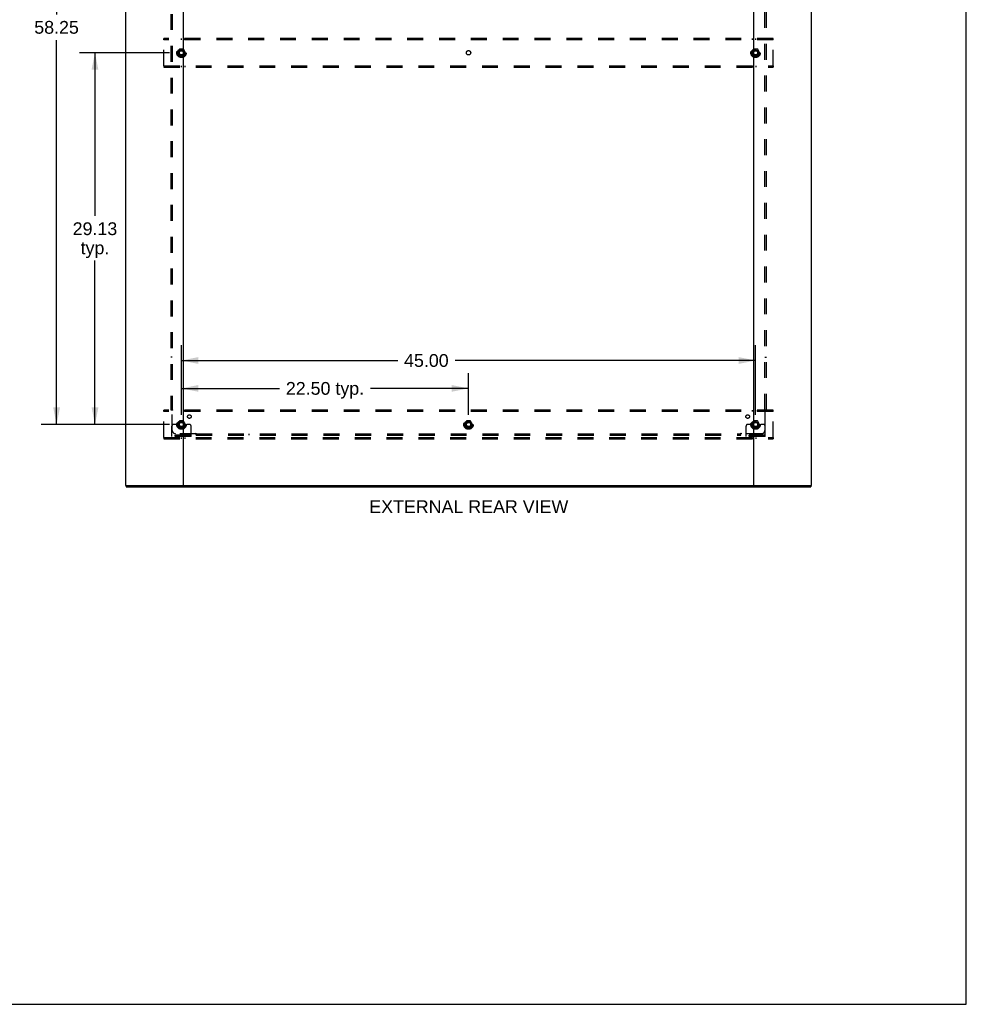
# Model space of a CAD drawing. Header units: inches. Extents: x 0 to 227, y 0 to 147.
# Tile 77 of 83: x 152 to 227, y 0 to 77. Entities that reach past the tile are written whole.
import ezdxf

# ---------------------------------------------------------------- set-up
doc = ezdxf.new("R2010")
doc.units = ezdxf.units.IN
doc.header["$LTSCALE"] = 12.466667
doc.header["$MEASUREMENT"] = 0
doc.linetypes.add('DOT', pattern=[0.2, 0.1, -0.1])
doc.linetypes.add('HIDDEN', pattern=[0.2, 0.1, -0.1])
doc.layers.get('0').update_dxf_attribs({"linetype": 'CONTINUOUS'})
for name, color, linetype in [('DEFAULT_2', 8, 'HIDDEN'), ('DIMENSIONS', 7, 'CONTINUOUS'), ('SUBPANEL', 7, 'CONTINUOUS')]:
    doc.layers.add(name, color=color, linetype=linetype)
doc.styles.get("Standard").update_dxf_attribs({"font": 'arial.ttf'})
doc.dimstyles.new('DIMSTYLE_1', dxfattribs={"dimtxt": 1, "dimasz": 1.333333, "dimexe": 0.09, "dimexo": 0.07, "dimgap": 0.0375, "dimtad": 0, "dimtih": 1, "dimtoh": 1, "dimzin": 4, "dimdsep": 46, "dimtxsty": 'Standard', "dimblk": '_FILLED', "dimblk1": '_FILLED', "dimblk2": '_FILLED', "dimcen": 0.09, "dimadec": 3, "dimazin": 1, "dimtfac": 1, "dimtdec": 3, "dimtofl": 0, "dimtmove": 0, "dimatfit": 3, "dimldrblk": '_FILLED', "dimfxl": 0, "dimtolj": 1, "dimtzin": 4, "dimarcsym": 0})

# ---------------------------------------------------------------- blocks, each defined once
blk = doc.blocks.new('_FILLED')
at = {"color": 0, "linetype": 'ByBlock'}
blk.add_solid([(0, 0), (-1, 0.2), (-1, -0.2)], dxfattribs=at)
blk = doc.blocks.new('*D2')
at = {"layer": 'DIMENSIONS', "color": 2, "linetype": 'Continuous'}
for p, q in [((165.15, 46.197), (165.15, 49.458)), ((187.65, 46.197), (187.65, 49.458)), ((165.15, 48.258), (172.835, 48.258)), ((187.65, 48.258), (179.965, 48.258))]:
    blk.add_line(p, q, dxfattribs=at)
at = {"layer": 'DIMENSIONS', "color": 2, "linetype": 'Continuous', "xscale": 1.3333333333, "yscale": 1.3333333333, "zscale": 1.3333333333, "rotation": 180}
blk.add_blockref('_FILLED', (165.15, 48.258), dxfattribs=at)
at = {"layer": 'DIMENSIONS', "color": 2, "linetype": 'Continuous', "xscale": 1.3333333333, "yscale": 1.3333333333, "zscale": 1.3333333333}
blk.add_blockref('_FILLED', (187.65, 48.258), dxfattribs=at)
at = {"layer": 'DIMENSIONS', "color": 2, "linetype": 'Continuous', "insert": (176.4, 48.758), "char_height": 1, "width": 6.13011, "attachment_point": 2, "line_spacing_factor": 0.9}
blk.add_mtext('22.50 typ.', dxfattribs=at)
blk = doc.blocks.new('*D3')
at = {"layer": 'DIMENSIONS', "color": 2, "linetype": 'Continuous'}
for p, q in [((164.217, 103.678), (154.16, 103.678)), ((155.36, 103.678), (155.36, 77.546)), ((155.36, 45.428), (155.36, 75.546)), ((164.217, 45.428), (154.16, 45.428))]:
    blk.add_line(p, q, dxfattribs=at)
at = {"layer": 'DIMENSIONS', "color": 2, "linetype": 'Continuous', "xscale": 1.3333333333, "yscale": 1.3333333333, "zscale": 1.3333333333}
for p, rotation in [((155.36, 103.678), 90), ((155.36, 45.428), 270)]:
    blk.add_blockref('_FILLED', p, dxfattribs=dict(at, rotation=rotation))
at = {"layer": 'DIMENSIONS', "color": 2, "linetype": 'Continuous', "insert": (155.36, 77.046), "char_height": 1, "width": 3.49442, "attachment_point": 2, "line_spacing_factor": 0.9}
blk.add_mtext('58.25', dxfattribs=at)
blk = doc.blocks.new('*D4')
at = {"layer": 'DIMENSIONS', "color": 2, "linetype": 'Continuous'}
for p, q in [((165.15, 46.197), (165.15, 51.643)), ((210.15, 46.197), (210.15, 51.643)), ((165.15, 50.443), (182.096, 50.443)), ((210.15, 50.443), (186.591, 50.443))]:
    blk.add_line(p, q, dxfattribs=at)
at = {"layer": 'DIMENSIONS', "color": 2, "linetype": 'Continuous', "xscale": 1.3333333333, "yscale": 1.3333333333, "zscale": 1.3333333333, "rotation": 180}
blk.add_blockref('_FILLED', (165.15, 50.443), dxfattribs=at)
at = {"layer": 'DIMENSIONS', "color": 2, "linetype": 'Continuous', "xscale": 1.3333333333, "yscale": 1.3333333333, "zscale": 1.3333333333}
blk.add_blockref('_FILLED', (210.15, 50.443), dxfattribs=at)
at = {"layer": 'DIMENSIONS', "color": 2, "linetype": 'Continuous', "insert": (184.344, 50.943), "char_height": 1, "width": 3.49442, "attachment_point": 2, "line_spacing_factor": 0.9}
blk.add_mtext('45.00', dxfattribs=at)
blk = doc.blocks.new('*D5')
at = {"layer": 'DIMENSIONS', "color": 2, "linetype": 'Continuous'}
for p, q in [((164.217, 74.553), (157.17, 74.553)), ((158.37, 74.553), (158.37, 61.768)), ((158.37, 45.428), (158.37, 58.268)), ((164.217, 45.428), (157.17, 45.428))]:
    blk.add_line(p, q, dxfattribs=at)
at = {"layer": 'DIMENSIONS', "color": 2, "linetype": 'Continuous', "xscale": 1.3333333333, "yscale": 1.3333333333, "zscale": 1.3333333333}
for p, rotation in [((158.37, 74.553), 90), ((158.37, 45.428), 270)]:
    blk.add_blockref('_FILLED', p, dxfattribs=dict(at, rotation=rotation))
at = {"layer": 'DIMENSIONS', "color": 2, "linetype": 'Continuous', "insert": (158.37, 61.268), "char_height": 1, "width": 3.49442, "attachment_point": 2, "line_spacing_factor": 0.9}
blk.add_mtext('29.13\\Ptyp.', dxfattribs=at)

msp = doc.modelspace()

# ---------------------------------------------------------------- linework, layer by layer
at = {"color": 7, "linetype": 'Continuous'}
for p, q in [((226.667, 0), (226.667, 146.667)), ((160.827, 40.657), (160.827, 40.553)), ((165.216, 40.657), (210.084, 40.657)), ((214.473, 40.657), (214.473, 40.553)), ((0, 0), (226.667, 0))]:
    msp.add_line(p, q, dxfattribs=at)
at = {"color": 3, "linetype": 'Continuous'}
for p, q in [((160.775, 108.449), (160.775, 40.657)), ((165.275, 108.449), (165.275, 40.657)), ((210.025, 40.657), (210.025, 108.449)), ((214.525, 40.657), (214.525, 108.449)), ((160.775, 40.657), (165.216, 40.657)), ((160.827, 40.553), (214.473, 40.553)), ((210.084, 40.657), (214.525, 40.657))]:
    msp.add_line(p, q, dxfattribs=at)
at = {"layer": 'DEFAULT_2', "color": 8, "linetype": 'HIDDEN'}
for p, q in [((163.775, 75.574), (163.775, 75.678)), ((211.525, 75.678), (163.775, 75.678)), ((165.125, 75.678), (165.125, 75.574)), ((165.425, 75.574), (165.425, 75.678)), ((209.875, 75.678), (209.875, 75.574)), ((210.175, 75.574), (210.175, 75.678)), ((211.525, 75.574), (211.525, 75.678)), ((163.775, 73.532), (163.775, 75.574)), ((211.525, 75.574), (163.775, 75.574)), ((165.305, 74.831), (164.996, 74.831)), ((210.305, 74.831), (209.996, 74.831)), ((211.525, 73.532), (211.525, 75.574)), ((164.987, 74.826), (164.833, 74.558)), ((164.833, 74.548), (164.987, 74.281)), ((165.305, 74.276), (164.996, 74.276)), ((165.468, 74.558), (165.314, 74.826)), ((165.314, 74.281), (165.468, 74.548)), ((209.987, 74.826), (209.833, 74.558)), ((209.833, 74.548), (209.987, 74.281)), ((210.305, 74.276), (209.996, 74.276)), ((210.468, 74.558), (210.314, 74.826)), ((210.314, 74.281), (210.468, 74.548)), ((163.775, 73.532), (163.775, 73.428)), ((163.775, 73.532), (211.525, 73.532)), ((163.775, 73.428), (211.525, 73.428)), ((165.125, 73.532), (165.125, 73.428)), ((165.425, 73.532), (165.425, 73.428)), ((209.875, 73.532), (209.875, 73.428)), ((210.175, 73.532), (210.175, 73.428)), ((211.525, 73.532), (211.525, 73.428)), ((211.525, 46.553), (163.775, 46.553)), ((163.775, 46.449), (163.775, 46.553)), ((211.525, 46.449), (163.775, 46.449)), ((163.775, 44.407), (163.775, 46.449)), ((165.125, 46.553), (165.125, 46.449)), ((165.425, 46.449), (165.425, 46.553)), ((209.875, 46.553), (209.875, 46.449)), ((210.175, 46.449), (210.175, 46.553)), ((211.525, 46.449), (211.525, 46.553)), ((211.525, 44.407), (211.525, 46.449)), ((164.987, 45.701), (164.833, 45.433)), ((165.305, 45.706), (164.996, 45.706)), ((165.468, 45.433), (165.314, 45.701)), ((187.487, 45.701), (187.333, 45.433)), ((187.805, 45.706), (187.496, 45.706)), ((187.968, 45.433), (187.814, 45.701)), ((209.987, 45.701), (209.833, 45.433)), ((210.305, 45.706), (209.996, 45.706)), ((210.468, 45.433), (210.314, 45.701)), ((164.4, 44.48), (164.4, 45.303)), ((164.615, 45.428), (164.525, 45.428)), ((164.736, 45.428), (164.615, 45.428)), ((164.975, 45.428), (164.736, 45.428)), ((164.833, 45.423), (164.987, 45.156)), ((165.305, 45.151), (164.996, 45.151)), ((165.314, 45.156), (165.468, 45.423)), ((165.325, 45.428), (165.565, 45.428)), ((165.686, 45.428), (165.565, 45.428)), ((165.775, 45.428), (165.686, 45.428)), ((165.9, 44.48), (165.9, 45.303)), ((187.333, 45.423), (187.487, 45.156)), ((187.805, 45.151), (187.496, 45.151)), ((187.814, 45.156), (187.968, 45.423)), ((209.4, 44.48), (209.4, 45.303)), ((209.615, 45.428), (209.525, 45.428)), ((209.736, 45.428), (209.615, 45.428)), ((209.975, 45.428), (209.736, 45.428)), ((209.833, 45.423), (209.987, 45.156)), ((210.305, 45.151), (209.996, 45.151)), ((210.314, 45.156), (210.468, 45.423)), ((210.325, 45.428), (210.565, 45.428)), ((210.686, 45.428), (210.565, 45.428)), ((210.775, 45.428), (210.686, 45.428)), ((210.9, 44.48), (210.9, 45.303)), ((163.775, 44.407), (211.525, 44.407)), ((163.775, 44.407), (163.775, 44.303)), ((163.775, 44.303), (211.525, 44.303)), ((165.9, 44.584), (164.4, 44.584)), ((165.9, 44.48), (164.4, 44.48)), ((164.647, 44.48), (164.647, 44.584)), ((164.903, 44.48), (164.903, 44.584)), ((165.125, 44.407), (165.125, 44.303)), ((165.397, 44.48), (165.397, 44.584)), ((165.425, 44.407), (165.425, 44.303)), ((165.653, 44.48), (165.653, 44.584)), ((210.9, 44.584), (209.4, 44.584)), ((210.9, 44.48), (209.4, 44.48)), ((209.647, 44.48), (209.647, 44.584)), ((209.875, 44.407), (209.875, 44.303)), ((209.903, 44.48), (209.903, 44.584)), ((210.175, 44.407), (210.175, 44.303)), ((210.397, 44.48), (210.397, 44.584)), ((210.653, 44.48), (210.653, 44.584)), ((211.525, 44.407), (211.525, 44.303))]:
    msp.add_line(p, q, dxfattribs=at)
for centre, radius in [((165.15, 74.553), 0.372), ((165.15, 74.553), 0.356), ((165.15, 74.553), 0.312), ((210.15, 74.553), 0.372), ((210.15, 74.553), 0.356), ((210.15, 74.553), 0.312), ((165.15, 74.553), 0.204), ((165.15, 74.553), 0.188), ((165.15, 74.553), 0.183), ((165.15, 74.553), 0.165), ((210.15, 74.553), 0.204), ((210.15, 74.553), 0.188), ((210.15, 74.553), 0.183), ((210.15, 74.553), 0.165), ((165.15, 45.428), 0.372), ((165.15, 45.428), 0.356), ((165.15, 45.428), 0.312), ((165.15, 45.428), 0.204), ((165.15, 45.428), 0.188), ((165.15, 45.428), 0.183), ((165.15, 45.428), 0.165), ((187.65, 45.428), 0.372), ((187.65, 45.428), 0.356), ((187.65, 45.428), 0.312), ((187.65, 45.428), 0.204), ((187.65, 45.428), 0.188), ((187.65, 45.428), 0.183), ((187.65, 45.428), 0.165), ((210.15, 45.428), 0.372), ((210.15, 45.428), 0.356), ((210.15, 45.428), 0.312), ((210.15, 45.428), 0.204), ((210.15, 45.428), 0.188), ((210.15, 45.428), 0.183), ((210.15, 45.428), 0.165)]:
    msp.add_circle(centre, radius, dxfattribs=at)
at = {"layer": 'DEFAULT_2', "color": 8, "linetype": 'DOT'}
for centre in [(165.15, 74.553), (187.65, 74.553), (210.15, 74.553), (165.15, 45.428), (187.65, 45.428), (210.15, 45.428)]:
    msp.add_circle(centre, 0.17, dxfattribs=at)
at = {"layer": 'DEFAULT_2', "color": 8, "linetype": 'HIDDEN'}
for centre, radius, start, end in [((164.996, 74.821), 0.01, 90.01235, 149.98915), ((165.305, 74.821), 0.01, 30.01204, 89.98872), ((209.996, 74.821), 0.01, 90.01235, 149.98915), ((210.305, 74.821), 0.01, 30.01204, 89.98872), ((164.842, 74.553), 0.01, 150.01268, 209.98829), ((164.996, 74.286), 0.01, 210.01204, 269.98872), ((165.305, 74.286), 0.01, 270.01235, 329.98915), ((165.459, 74.553), 0.01, 330.01268, 29.98829), ((209.842, 74.553), 0.01, 150.01268, 209.98829), ((209.996, 74.286), 0.01, 210.01204, 269.98872), ((210.305, 74.286), 0.01, 270.01235, 329.98915), ((210.459, 74.553), 0.01, 330.01268, 29.98829), ((164.996, 45.696), 0.01, 90.01235, 149.98915), ((165.305, 45.696), 0.01, 30.01204, 89.98872), ((187.496, 45.696), 0.01, 90.01235, 149.98915), ((187.805, 45.696), 0.01, 30.01204, 89.98872), ((209.996, 45.696), 0.01, 90.01235, 149.98915), ((210.305, 45.696), 0.01, 30.01204, 89.98872), ((164.525, 45.303), 0.125, 90, 180), ((164.842, 45.428), 0.01, 150.01268, 209.98829), ((165.15, 45.428), 0.175, 180, 360), ((164.996, 45.161), 0.01, 210.01204, 269.98872), ((165.305, 45.161), 0.01, 270.01235, 329.98915), ((165.459, 45.428), 0.01, 330.01268, 29.98829), ((165.775, 45.303), 0.125, 0, 90), ((187.342, 45.428), 0.01, 150.01268, 209.98829), ((187.496, 45.161), 0.01, 210.01204, 269.98872), ((187.805, 45.161), 0.01, 270.01235, 329.98915), ((187.959, 45.428), 0.01, 330.01268, 29.98829), ((209.525, 45.303), 0.125, 90, 180), ((209.842, 45.428), 0.01, 150.01268, 209.98829), ((210.15, 45.428), 0.175, 180, 360), ((209.996, 45.161), 0.01, 210.01204, 269.98872), ((210.305, 45.161), 0.01, 270.01235, 329.98915), ((210.459, 45.428), 0.01, 330.01268, 29.98829), ((210.775, 45.303), 0.125, 0, 90)]:
    msp.add_arc(centre, radius, start, end, dxfattribs=at)
at = {"layer": 'SUBPANEL', "color": 8, "linetype": 'HIDDEN'}
for p, q in [((164.307, 102.522), (164.307, 46.584)), ((164.432, 102.522), (164.432, 46.584)), ((210.869, 46.584), (210.869, 102.522)), ((210.994, 46.584), (210.994, 102.522)), ((164.432, 50.709), (164.307, 50.709)), ((210.869, 50.709), (210.994, 50.709)), ((164.307, 46.584), (164.473, 46.584)), ((164.413, 46.567), (164.419, 46.561)), ((164.432, 44.959), (164.432, 46.549)), ((210.828, 46.584), (210.994, 46.584)), ((210.869, 46.549), (210.869, 44.959)), ((166.307, 44.584), (166.307, 44.75)), ((208.994, 44.584), (208.994, 44.75)), ((166.271, 44.709), (164.682, 44.709)), ((166.307, 44.709), (208.994, 44.709)), ((166.307, 44.584), (208.994, 44.584)), ((170.432, 44.709), (170.432, 44.584)), ((204.869, 44.709), (204.869, 44.584)), ((209.011, 44.691), (209.018, 44.697)), ((210.619, 44.709), (209.03, 44.709))]:
    msp.add_line(p, q, dxfattribs=at)
for points in [[(164.393, 46.584), (164.395, 46.583), (164.397, 46.581), (164.399, 46.58), (164.401, 46.578), (164.403, 46.577), (164.405, 46.575), (164.407, 46.573), (164.408, 46.572), (164.41, 46.57), (164.411, 46.569), (164.413, 46.567)], [(164.419, 46.561), (164.421, 46.559), (164.423, 46.557), (164.425, 46.555), (164.427, 46.554), (164.429, 46.552), (164.43, 46.55), (164.432, 46.549)], [(164.451, 46.562), (164.446, 46.559), (164.444, 46.558), (164.442, 46.556), (164.439, 46.555), (164.437, 46.553), (164.435, 46.552), (164.433, 46.551), (164.432, 46.549)], [(164.473, 46.584), (164.472, 46.583), (164.471, 46.581), (164.47, 46.579), (164.469, 46.578), (164.468, 46.576), (164.467, 46.575), (164.466, 46.573), (164.464, 46.572), (164.463, 46.57), (164.461, 46.569), (164.459, 46.567), (164.457, 46.566), (164.455, 46.565), (164.453, 46.563), (164.451, 46.562)], [(210.828, 46.584), (210.829, 46.583), (210.83, 46.581), (210.831, 46.579), (210.832, 46.578), (210.833, 46.576), (210.834, 46.575), (210.835, 46.573), (210.837, 46.572), (210.838, 46.57), (210.84, 46.569), (210.842, 46.567), (210.844, 46.566), (210.846, 46.565), (210.848, 46.563), (210.85, 46.562), (210.854, 46.559)], [(210.854, 46.559), (210.857, 46.558), (210.859, 46.556), (210.861, 46.555), (210.864, 46.553), (210.866, 46.552), (210.867, 46.551), (210.869, 46.549)], [(210.888, 46.567), (210.881, 46.561), (210.88, 46.559), (210.878, 46.557), (210.876, 46.555), (210.874, 46.554), (210.872, 46.552), (210.871, 46.55), (210.869, 46.549)], [(210.908, 46.584), (210.906, 46.583), (210.903, 46.581), (210.901, 46.58), (210.899, 46.578), (210.898, 46.577), (210.896, 46.575), (210.894, 46.573), (210.892, 46.572), (210.891, 46.57), (210.889, 46.569), (210.888, 46.567)], [(166.307, 44.75), (166.305, 44.75), (166.303, 44.749), (166.302, 44.748), (166.3, 44.747), (166.298, 44.746), (166.297, 44.745), (166.295, 44.743), (166.294, 44.742), (166.292, 44.74), (166.291, 44.739), (166.29, 44.737), (166.288, 44.735), (166.287, 44.733), (166.286, 44.731), (166.284, 44.729), (166.281, 44.724)], [(208.994, 44.75), (208.996, 44.75), (208.998, 44.749), (208.999, 44.748), (209.001, 44.747), (209.002, 44.746), (209.004, 44.745), (209.006, 44.743), (209.007, 44.742), (209.008, 44.74), (209.01, 44.739), (209.011, 44.737), (209.013, 44.735), (209.014, 44.733), (209.015, 44.731), (209.017, 44.729)], [(166.281, 44.724), (166.28, 44.722), (166.279, 44.719), (166.277, 44.717), (166.276, 44.715), (166.274, 44.713), (166.273, 44.711), (166.271, 44.709)], [(166.29, 44.691), (166.283, 44.697), (166.281, 44.699), (166.279, 44.701), (166.278, 44.703), (166.276, 44.705), (166.274, 44.706), (166.273, 44.708), (166.271, 44.709)], [(166.307, 44.671), (166.305, 44.673), (166.303, 44.675), (166.302, 44.677), (166.3, 44.679), (166.299, 44.681), (166.297, 44.683), (166.296, 44.685), (166.294, 44.686), (166.293, 44.688), (166.291, 44.689), (166.29, 44.691)], [(208.994, 44.671), (208.996, 44.673), (208.997, 44.675), (208.999, 44.677), (209, 44.679), (209.002, 44.681), (209.004, 44.683), (209.005, 44.685), (209.007, 44.686), (209.008, 44.688), (209.01, 44.689), (209.011, 44.691)], [(209.017, 44.729), (209.019, 44.724), (209.021, 44.722), (209.022, 44.719), (209.024, 44.717), (209.025, 44.715), (209.027, 44.713), (209.028, 44.711), (209.03, 44.709)], [(209.018, 44.697), (209.02, 44.699), (209.021, 44.701), (209.023, 44.703), (209.025, 44.705), (209.027, 44.706), (209.028, 44.708), (209.03, 44.709)]]:
    msp.add_lwpolyline(points, dxfattribs=at)
for centre, radius in [((165.15, 74.553), 0.25), ((210.15, 74.553), 0.25), ((165.15, 45.428), 0.25), ((165.769, 46.047), 0.141), ((187.65, 45.428), 0.25), ((209.532, 46.047), 0.141), ((210.15, 45.428), 0.25)]:
    msp.add_circle(centre, radius, dxfattribs=at)
for centre, start, end in [((164.682, 44.959), 180, 270), ((210.619, 44.959), 270, 360)]:
    msp.add_arc(centre, 0.25, start, end, dxfattribs=at)

# ---------------------------------------------------------------- texts
at = {"layer": 'DIMENSIONS', "color": 2, "linetype": 'Continuous', "insert": (187.671, 39.491), "char_height": 1, "width": 15.56877, "attachment_point": 2, "line_spacing_factor": 0.9}
msp.add_mtext('EXTERNAL REAR VIEW', dxfattribs=at)

# ---------------------------------------------------------------- dimensions: what is measured, and where the dimension line sits
at = {"layer": 'DIMENSIONS', "color": 2, "linetype": 'Continuous'}
dim = msp.add_linear_dim(base=(155.36, 103.678), p1=(164.287, 45.428), p2=(164.287, 103.678), angle=90, dimstyle='DIMSTYLE_1', dxfattribs=at)
dim.commit()
dim.dimension.update_dxf_attribs({"geometry": '*D3', "text_midpoint": (155.36, 76.54), "dimtype": 160})
dim = msp.add_linear_dim(base=(158.36985321, 45.42819554), p1=(164.287075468, 74.553195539), p2=(164.287075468, 45.42819554), angle=270, text='<>\\Ptyp.', dimstyle='DIMSTYLE_1', dxfattribs=at)
dim.commit()
dim.dimension.update_dxf_attribs({"geometry": '*D5', "text_midpoint": (158.36985321, 60.018351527), "dimtype": 160})
dim = msp.add_linear_dim(base=(210.15, 50.443), p1=(165.15, 46.127), p2=(210.15, 46.127), dimstyle='DIMSTYLE_1', dxfattribs=at)
dim.commit()
dim.dimension.update_dxf_attribs({"geometry": '*D4', "text_midpoint": (184.317, 50.438), "dimtype": 160})
dim = msp.add_linear_dim(base=(187.65, 48.258), p1=(165.15, 46.127), p2=(187.65, 46.127), text='<> typ.', dimstyle='DIMSTYLE_1', dxfattribs=at)
dim.commit()
dim.dimension.update_dxf_attribs({"geometry": '*D2', "text_midpoint": (176.4, 48.258), "dimtype": 160})

doc.saveas('drawing.dxf')
